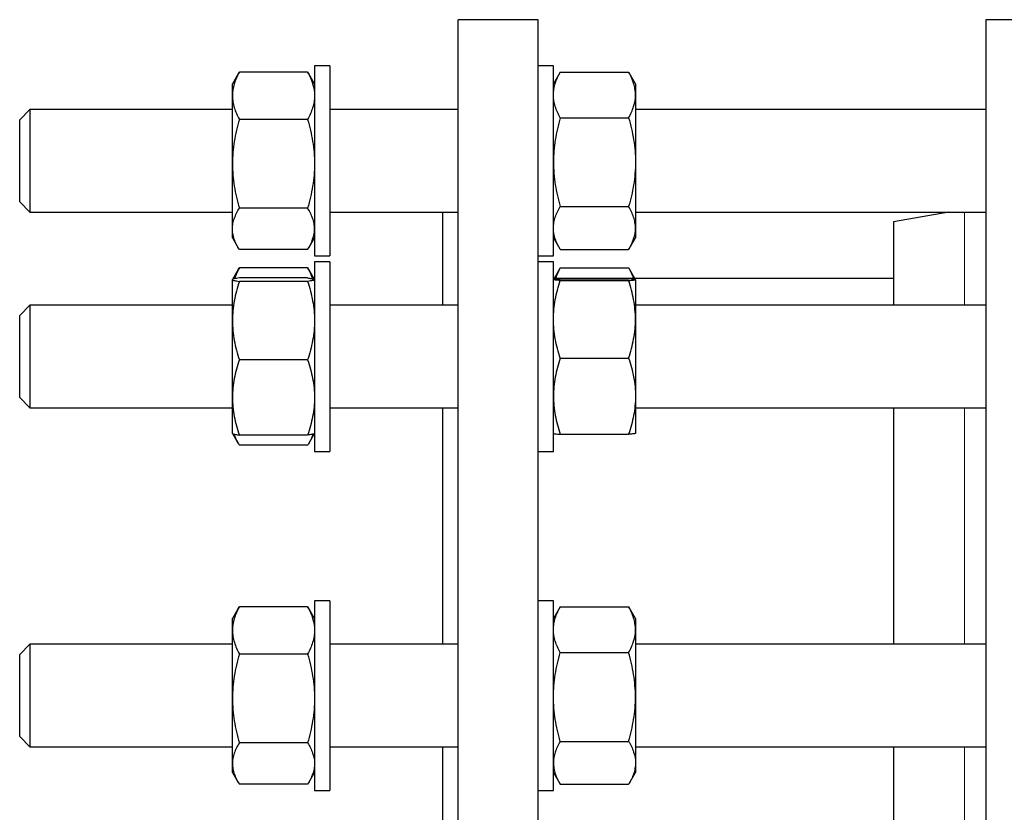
# Model space of a CAD drawing. Header units: millimetres. Extents: x 48 to 806, y 38 to 792.
# Tile 7 of 9: x 446 to 638, y 635 to 790. Entities that reach past the tile are written whole.
import ezdxf

# ---------------------------------------------------------------- set-up
doc = ezdxf.new("R2010")
doc.units = ezdxf.units.MM

msp = doc.modelspace()

# ---------------------------------------------------------------- linework, layer by layer
at = {"color": 7, "linetype": 'Continuous', "lineweight": 25}
for p, q in [((547.35, 789.82), (531.75, 789.82)), ((531.75, 449.82), (531.75, 789.82)), ((547.35, 449.82), (547.35, 789.82)), ((646.68, 789.82), (634.68, 789.82)), ((634.68, 789.82), (634.68, 449.82)), ((506.75, 780.79), (503.75, 780.79)), ((503.75, 780.79), (503.75, 743.79)), ((506.75, 780.79), (506.75, 743.79)), ((550.35, 780.79), (547.35, 780.79)), ((550.35, 764.72), (550.35, 780.79)), ((488.88, 779.26), (487.75, 777.29)), ((488.89, 779.25), (489.09, 779.6)), ((502.41, 779.6), (489.09, 779.6)), ((502.61, 779.25), (502.41, 779.6)), ((503.75, 777.29), (502.61, 779.26)), ((551.58, 779.43), (550.35, 777.29)), ((551.69, 779.61), (551.59, 779.43)), ((551.69, 779.61), (565.01, 779.61)), ((565.01, 779.61), (565.11, 779.43)), ((566.35, 777.29), (565.11, 779.43)), ((487.75, 774.99), (487.75, 777.29)), ((566.35, 777.29), (566.35, 775.14)), ((487.75, 761.72), (487.75, 774.99)), ((566.35, 775.14), (566.35, 762.01)), ((448.25, 772.29), (446.25, 770.29)), ((487.75, 772.29), (448.25, 772.29)), ((448.25, 772.29), (448.25, 752.29)), ((531.75, 772.29), (506.75, 772.29)), ((634.68, 772.29), (566.35, 772.29)), ((446.25, 770.29), (446.25, 770.29)), ((446.25, 754.29), (446.25, 770.29)), ((502.41, 770.38), (489.09, 770.38)), ((551.69, 770.67), (565.01, 770.67)), ((550.35, 743.79), (550.35, 764.72)), ((487.75, 749.03), (487.75, 761.72)), ((566.35, 762.01), (566.35, 749.17)), ((446.25, 754.29), (448.25, 752.29)), ((502.41, 753.07), (489.09, 753.07)), ((551.69, 753.36), (565.01, 753.36)), ((448.25, 752.29), (487.75, 752.29)), ((506.75, 752.29), (531.75, 752.29)), ((528.75, 734.12), (528.75, 752.29)), ((566.35, 752.29), (634.68, 752.29)), ((627.46, 752.29), (616.68, 750.39)), ((487.75, 747.29), (487.75, 749.03)), ((566.35, 749.17), (566.35, 747.29)), ((616.68, 750.39), (616.68, 734.12)), ((487.75, 747.29), (488.88, 745.33)), ((502.61, 745.33), (503.75, 747.29)), ((550.35, 747.29), (551.58, 745.15)), ((565.11, 745.15), (566.35, 747.29)), ((502.41, 744.98), (489.09, 744.98)), ((503.75, 743.79), (506.75, 743.79)), ((547.35, 743.79), (550.35, 743.79)), ((551.69, 744.98), (565.01, 744.98)), ((488.88, 741.08), (489.09, 741.43)), ((502.41, 741.43), (489.09, 741.43)), ((502.61, 741.08), (502.41, 741.43)), ((506.75, 742.62), (503.75, 742.62)), ((503.75, 742.62), (503.75, 705.62)), ((506.75, 742.62), (506.75, 705.62)), ((550.35, 742.62), (547.35, 742.62)), ((550.35, 717.05), (550.35, 742.62)), ((551.69, 741.43), (551.59, 741.26)), ((551.69, 741.43), (565.01, 741.43)), ((565.01, 741.43), (565.11, 741.26)), ((488.88, 741.08), (487.76, 739.14)), ((502.41, 739.44), (489.09, 739.44)), ((503.73, 739.14), (502.61, 741.08)), ((551.58, 741.26), (550.46, 739.32)), ((566.23, 739.32), (565.11, 741.26)), ((487.76, 739.13), (487.75, 739.12)), ((487.75, 739.11), (487.75, 739.12)), ((487.75, 731.12), (487.75, 739.11)), ((502.41, 738.78), (489.09, 738.78)), ((503.75, 739.12), (503.74, 739.13)), ((616.68, 739.32), (550.35, 739.32)), ((551.69, 739.28), (565.01, 739.28)), ((551.69, 738.95), (565.01, 738.95)), ((566.35, 739.11), (566.35, 731.37)), ((448.25, 734.12), (446.25, 732.12)), ((487.75, 734.12), (448.25, 734.12)), ((448.25, 734.12), (448.25, 732.7)), ((531.75, 734.12), (506.75, 734.12)), ((634.68, 734.12), (566.35, 734.12)), ((446.25, 730.99), (446.25, 732.12)), ((448.25, 732.7), (448.25, 714.12)), ((446.25, 716.12), (446.25, 730.99)), ((487.75, 716.13), (487.75, 731.12)), ((566.35, 731.37), (566.35, 716.38)), ((502.41, 723.46), (489.09, 723.46)), ((551.69, 723.8), (565.01, 723.8)), ((550.35, 705.62), (550.35, 717.05)), ((566.35, 716.38), (566.35, 709.12)), ((446.25, 716.12), (448.25, 714.12)), ((487.75, 709.12), (487.75, 716.13)), ((448.25, 714.12), (487.75, 714.12)), ((506.75, 714.12), (531.75, 714.12)), ((528.75, 667.99), (528.75, 714.12)), ((566.35, 714.12), (634.68, 714.12)), ((616.68, 714.12), (616.68, 667.99)), ((487.75, 709.12), (487.75, 709.1)), ((487.75, 709.1), (488.88, 707.15)), ((502.41, 708.8), (489.09, 708.8)), ((502.61, 707.15), (503.74, 709.1)), ((503.74, 709.1), (503.75, 709.12)), ((551.69, 708.96), (565.01, 708.96)), ((502.41, 706.81), (489.09, 706.81)), ((503.75, 705.62), (506.75, 705.62)), ((547.35, 705.62), (550.35, 705.62)), ((506.75, 676.49), (503.75, 676.49)), ((503.75, 676.49), (503.75, 674.02)), ((506.75, 676.49), (506.75, 674.02)), ((550.35, 676.49), (547.35, 676.49)), ((550.35, 643.33), (550.35, 676.49)), ((488.88, 674.96), (487.75, 672.99)), ((488.88, 674.96), (489.09, 675.3)), ((502.41, 675.3), (489.09, 675.3)), ((502.61, 674.96), (502.41, 675.3)), ((503.75, 672.99), (502.61, 674.96)), ((551.58, 675.14), (550.35, 672.99)), ((551.69, 675.31), (551.59, 675.13)), ((551.69, 675.31), (565.01, 675.31)), ((565.01, 675.31), (565.11, 675.13)), ((566.35, 672.99), (565.11, 675.14)), ((487.75, 670.69), (487.75, 672.99)), ((503.75, 674.02), (503.75, 639.49)), ((506.75, 674.02), (506.75, 639.49)), ((566.35, 672.99), (566.35, 670.84)), ((487.75, 657.42), (487.75, 670.69)), ((566.35, 670.84), (566.35, 657.72)), ((448.25, 667.99), (446.25, 665.99)), ((487.75, 667.99), (448.25, 667.99)), ((448.25, 667.99), (448.25, 662.87)), ((531.75, 667.99), (506.75, 667.99)), ((551.69, 666.37), (565.01, 666.37)), ((634.68, 667.99), (566.35, 667.99)), ((446.25, 661.89), (446.25, 665.99)), ((502.41, 666.08), (489.09, 666.08)), ((448.25, 662.87), (448.25, 647.99)), ((446.25, 649.99), (446.25, 661.89)), ((487.75, 644.73), (487.75, 657.42)), ((566.35, 657.72), (566.35, 644.87)), ((446.25, 649.99), (448.25, 647.99)), ((448.25, 647.99), (487.75, 647.99)), ((502.41, 648.77), (489.09, 648.77)), ((506.75, 647.99), (531.75, 647.99)), ((528.75, 591.64), (528.75, 647.99)), ((551.69, 649.06), (565.01, 649.06)), ((566.35, 647.99), (634.68, 647.99)), ((616.68, 647.99), (616.68, 591.64)), ((487.75, 642.99), (487.75, 644.73)), ((550.35, 639.49), (550.35, 643.33)), ((566.35, 644.87), (566.35, 642.99)), ((487.75, 642.99), (488.88, 641.03)), ((502.61, 641.03), (503.75, 642.99)), ((550.35, 642.99), (551.58, 640.85)), ((565.11, 640.85), (566.35, 642.99)), ((502.41, 640.69), (489.09, 640.69)), ((503.75, 639.49), (506.75, 639.49)), ((547.35, 639.49), (550.35, 639.49)), ((551.69, 640.68), (565.01, 640.68))]:
    msp.add_line(p, q, dxfattribs=at)
at = {"color": 8, "linetype": 'Continuous', "lineweight": 18}
for p, q in [((630.55, 734.12), (630.55, 752.29)), ((630.55, 667.99), (630.55, 714.12)), ((630.55, 591.64), (630.55, 647.99))]:
    msp.add_line(p, q, dxfattribs=at)
at = {"color": 7, "linetype": 'Continuous', "lineweight": 25}
for points, knots in [([(489.09, 779.6), (488.68, 778.85), (488.34, 778.09), (487.87, 776.55), (487.75, 775.77), (487.75, 774.99)], [0, 0, 0, 0, 0.5, 0.5, 1, 1, 1, 1]), ([(502.41, 779.6), (502.82, 778.85), (503.15, 778.09), (503.62, 776.55), (503.75, 775.77), (503.75, 774.99)], [0, 0, 0, 0, 0.5, 0.5, 1, 1, 1, 1]), ([(550.35, 775.14), (550.35, 775.52), (550.38, 775.9), (550.5, 776.66), (550.59, 777.03), (550.94, 778.15), (551.28, 778.88), (551.69, 779.61)], [0, 0, 0, 0, 0.25, 0.25, 0.5, 0.5, 1, 1, 1, 1]), ([(566.35, 775.14), (566.35, 775.52), (566.31, 775.9), (566.19, 776.66), (566.1, 777.03), (565.75, 778.15), (565.41, 778.88), (565.01, 779.61)], [0, 0, 0, 0, 0.25, 0.25, 0.5, 0.5, 1, 1, 1, 1]), ([(487.75, 774.99), (487.75, 774.6), (487.78, 774.2), (487.9, 773.43), (487.99, 773.04), (488.34, 771.89), (488.68, 771.13), (489.09, 770.38)], [0, 0, 0, 0, 0.25, 0.25, 0.5, 0.5, 1, 1, 1, 1]), ([(503.75, 774.99), (503.75, 774.6), (503.71, 774.2), (503.59, 773.43), (503.5, 773.04), (503.15, 771.89), (502.81, 771.13), (502.41, 770.38)], [0, 0, 0, 0, 0.25, 0.25, 0.5, 0.5, 1, 1, 1, 1]), ([(551.69, 770.67), (551.28, 771.4), (550.94, 772.14), (550.47, 773.63), (550.35, 774.38), (550.35, 775.14)], [0, 0, 0, 0, 0.5, 0.5, 1, 1, 1, 1]), ([(565.01, 770.67), (565.42, 771.4), (565.75, 772.14), (566.22, 773.63), (566.35, 774.38), (566.35, 775.14)], [0, 0, 0, 0, 0.5, 0.5, 1, 1, 1, 1]), ([(489.09, 770.38), (488.68, 768.96), (488.34, 767.53), (487.87, 764.65), (487.75, 763.2), (487.75, 761.72)], [0, 0, 0, 0, 0.5, 0.5, 1, 1, 1, 1]), ([(502.41, 770.38), (502.82, 768.96), (503.15, 767.53), (503.62, 764.65), (503.75, 763.2), (503.75, 761.72)], [0, 0, 0, 0, 0.5, 0.5, 1, 1, 1, 1]), ([(551.69, 770.67), (551.48, 769.97), (551.3, 769.26), (550.96, 767.82), (550.82, 767.1), (550.47, 764.93), (550.35, 763.48), (550.35, 762.01)], [0, 0, 0, 0, 0.25, 0.25, 0.5, 0.5, 1, 1, 1, 1]), ([(565.01, 770.67), (565.21, 769.97), (565.4, 769.26), (565.73, 767.82), (565.87, 767.1), (566.22, 764.93), (566.35, 763.48), (566.35, 762.01)], [0, 0, 0, 0, 0.25, 0.25, 0.5, 0.5, 1, 1, 1, 1]), ([(487.75, 761.72), (487.75, 760.99), (487.78, 760.25), (487.9, 758.79), (487.99, 758.07), (488.34, 755.9), (488.68, 754.48), (489.09, 753.07)], [0, 0, 0, 0, 0.25, 0.25, 0.5, 0.5, 1, 1, 1, 1]), ([(503.75, 761.72), (503.75, 760.99), (503.71, 760.25), (503.59, 758.79), (503.5, 758.07), (503.15, 755.9), (502.81, 754.48), (502.41, 753.07)], [0, 0, 0, 0, 0.25, 0.25, 0.5, 0.5, 1, 1, 1, 1]), ([(550.35, 762.01), (550.35, 761.28), (550.38, 760.55), (550.5, 759.07), (550.59, 758.34), (550.95, 756.17), (551.28, 754.76), (551.69, 753.36)], [0, 0, 0, 0, 0.25, 0.25, 0.5, 0.5, 1, 1, 1, 1]), ([(566.35, 762.01), (566.35, 761.28), (566.32, 760.55), (566.19, 759.07), (566.1, 758.34), (565.75, 756.17), (565.41, 754.76), (565.01, 753.36)], [0, 0, 0, 0, 0.25, 0.25, 0.5, 0.5, 1, 1, 1, 1]), ([(487.75, 749.03), (487.75, 749.37), (487.78, 749.71), (487.9, 750.4), (487.99, 750.74), (488.35, 751.75), (488.68, 752.42), (489.09, 753.07)], [0, 0, 0, 0, 0.25, 0.25, 0.5, 0.5, 1, 1, 1, 1]), ([(503.75, 749.03), (503.75, 749.37), (503.72, 749.71), (503.59, 750.4), (503.5, 750.74), (503.15, 751.75), (502.81, 752.42), (502.41, 753.07)], [0, 0, 0, 0, 0.25, 0.25, 0.5, 0.5, 1, 1, 1, 1]), ([(550.35, 749.17), (550.35, 749.52), (550.38, 749.88), (550.5, 750.58), (550.59, 750.94), (550.94, 751.98), (551.28, 752.67), (551.69, 753.36)], [0, 0, 0, 0, 0.25, 0.25, 0.5, 0.5, 1, 1, 1, 1]), ([(566.35, 749.17), (566.35, 749.52), (566.31, 749.88), (566.19, 750.58), (566.1, 750.94), (565.75, 751.98), (565.41, 752.67), (565.01, 753.36)], [0, 0, 0, 0, 0.25, 0.25, 0.5, 0.5, 1, 1, 1, 1]), ([(634.68, 752.29), (634.68, 752.29), (634.68, 752.29), (634.68, 752.29), (634.68, 752.3)], [0, 0, 0, 0, 0.165303, 1, 1, 1, 1]), ([(489.09, 744.98), (488.88, 745.31), (488.7, 745.65), (488.36, 746.32), (488.22, 746.65), (487.87, 747.67), (487.75, 748.34), (487.75, 749.03)], [0, 0, 0, 0, 0.25, 0.25, 0.5, 0.5, 1, 1, 1, 1]), ([(502.41, 744.98), (502.61, 745.31), (502.8, 745.65), (503.13, 746.32), (503.27, 746.65), (503.62, 747.67), (503.75, 748.34), (503.75, 749.03)], [0, 0, 0, 0, 0.25, 0.25, 0.5, 0.5, 1, 1, 1, 1]), ([(551.69, 744.98), (551.28, 745.66), (550.94, 746.35), (550.47, 747.75), (550.35, 748.45), (550.35, 749.17)], [0, 0, 0, 0, 0.5, 0.5, 1, 1, 1, 1]), ([(565.01, 744.98), (565.42, 745.66), (565.75, 746.35), (566.22, 747.75), (566.35, 748.45), (566.35, 749.17)], [0, 0, 0, 0, 0.5, 0.5, 1, 1, 1, 1]), ([(489.09, 741.43), (488.96, 741.18), (488.7, 740.68), (488.38, 739.97), (488.23, 739.5), (488.16, 739.28)], [0, 0, 0, 0, 0.351318, 0.702736, 1, 1, 1, 1]), ([(502.41, 741.43), (502.54, 741.18), (502.8, 740.68), (503.11, 739.97), (503.27, 739.5), (503.34, 739.28)], [0, 0, 0, 0, 0.351318, 0.702736, 1, 1, 1, 1]), ([(551.69, 741.43), (551.58, 741.25), (551.38, 740.87), (551.08, 740.22), (550.86, 739.71), (550.76, 739.37), (550.74, 739.32)], [0, 0, 0, 0, 0.268477, 0.537158, 0.922669, 1, 1, 1, 1]), ([(565.01, 741.43), (565.11, 741.25), (565.31, 740.87), (565.62, 740.22), (565.84, 739.71), (565.93, 739.37), (565.95, 739.32)], [0, 0, 0, 0, 0.268477, 0.5371581, 0.9226691, 1, 1, 1, 1]), ([(489.09, 739.44), (488.88, 739.41), (488.7, 739.38), (488.36, 739.33), (488.22, 739.3), (487.87, 739.22), (487.75, 739.16), (487.75, 739.11)], [0, 0, 0, 0, 0.25, 0.25, 0.5, 0.5, 1, 1, 1, 1]), ([(502.41, 739.44), (502.51, 739.42), (502.71, 739.39), (503.02, 739.35), (503.31, 739.29), (503.55, 739.23), (503.69, 739.18), (503.71, 739.16), (503.71, 739.15)], [0, 0, 0, 0, 0.1478502, 0.2958129, 0.5081138, 0.7203925, 0.9352976, 1, 1, 1, 1]), ([(487.75, 739.11), (487.75, 739.08), (487.78, 739.05), (487.9, 738.99), (487.99, 738.97), (488.35, 738.88), (488.68, 738.83), (489.09, 738.78)], [0, 0, 0, 0, 0.25, 0.25, 0.5, 0.5, 1, 1, 1, 1]), ([(489.09, 738.78), (488.68, 737.52), (488.34, 736.26), (487.87, 733.71), (487.75, 732.42), (487.75, 731.12)], [0, 0, 0, 0, 0.5, 0.5, 1, 1, 1, 1]), ([(503.75, 739.11), (503.75, 739.08), (503.72, 739.05), (503.59, 738.99), (503.5, 738.97), (503.15, 738.88), (502.81, 738.83), (502.41, 738.78)], [0, 0, 0, 0, 0.25, 0.25, 0.5, 0.5, 1, 1, 1, 1]), ([(502.41, 738.78), (502.82, 737.52), (503.15, 736.26), (503.62, 733.71), (503.75, 732.42), (503.75, 731.12)], [0, 0, 0, 0, 0.5, 0.5, 1, 1, 1, 1]), ([(550.35, 739.11), (550.35, 739.13), (550.38, 739.14), (550.5, 739.17), (550.59, 739.18), (550.94, 739.22), (551.28, 739.25), (551.69, 739.28)], [0, 0, 0, 0, 0.25, 0.25, 0.5, 0.5, 1, 1, 1, 1]), ([(551.69, 738.95), (551.28, 738.98), (550.94, 739.01), (550.47, 739.06), (550.35, 739.09), (550.35, 739.11)], [0, 0, 0, 0, 0.5, 0.5, 1, 1, 1, 1]), ([(550.35, 731.37), (550.35, 732.02), (550.38, 732.66), (550.5, 733.94), (550.59, 734.58), (550.94, 736.47), (551.28, 737.72), (551.69, 738.95)], [0, 0, 0, 0, 0.25, 0.25, 0.5, 0.5, 1, 1, 1, 1]), ([(566.35, 739.11), (566.35, 739.13), (566.31, 739.14), (566.19, 739.17), (566.1, 739.18), (565.75, 739.22), (565.41, 739.25), (565.01, 739.28)], [0, 0, 0, 0, 0.25, 0.25, 0.5, 0.5, 1, 1, 1, 1]), ([(565.01, 738.95), (565.42, 738.98), (565.75, 739.01), (566.22, 739.06), (566.35, 739.09), (566.35, 739.11)], [0, 0, 0, 0, 0.5, 0.5, 1, 1, 1, 1]), ([(566.35, 731.37), (566.35, 732.02), (566.31, 732.66), (566.19, 733.94), (566.1, 734.58), (565.75, 736.47), (565.41, 737.72), (565.01, 738.95)], [0, 0, 0, 0, 0.25, 0.25, 0.5, 0.5, 1, 1, 1, 1]), ([(487.75, 731.12), (487.75, 730.47), (487.78, 729.81), (487.9, 728.52), (487.99, 727.88), (488.34, 725.97), (488.68, 724.71), (489.09, 723.46)], [0, 0, 0, 0, 0.25, 0.25, 0.5, 0.5, 1, 1, 1, 1]), ([(503.75, 731.12), (503.75, 730.47), (503.71, 729.81), (503.59, 728.52), (503.5, 727.88), (503.15, 725.97), (502.81, 724.71), (502.41, 723.46)], [0, 0, 0, 0, 0.25, 0.25, 0.5, 0.5, 1, 1, 1, 1]), ([(551.69, 723.8), (551.28, 725.04), (550.94, 726.28), (550.47, 728.81), (550.35, 730.08), (550.35, 731.37)], [0, 0, 0, 0, 0.5, 0.5, 1, 1, 1, 1]), ([(565.01, 723.8), (565.42, 725.04), (565.75, 726.28), (566.22, 728.81), (566.35, 730.08), (566.35, 731.37)], [0, 0, 0, 0, 0.5, 0.5, 1, 1, 1, 1]), ([(489.09, 723.46), (488.68, 722.26), (488.34, 721.05), (487.87, 718.61), (487.75, 717.38), (487.75, 716.13)], [0, 0, 0, 0, 0.5, 0.5, 1, 1, 1, 1]), ([(502.41, 723.46), (502.82, 722.26), (503.15, 721.05), (503.62, 718.61), (503.75, 717.38), (503.75, 716.13)], [0, 0, 0, 0, 0.5, 0.5, 1, 1, 1, 1]), ([(551.69, 723.8), (551.48, 723.19), (551.3, 722.58), (550.96, 721.35), (550.82, 720.73), (550.47, 718.88), (550.35, 717.63), (550.35, 716.38)], [0, 0, 0, 0, 0.25, 0.25, 0.5, 0.5, 1, 1, 1, 1]), ([(565.01, 723.8), (565.21, 723.19), (565.4, 722.58), (565.73, 721.35), (565.87, 720.73), (566.22, 718.88), (566.35, 717.63), (566.35, 716.38)], [0, 0, 0, 0, 0.25, 0.25, 0.5, 0.5, 1, 1, 1, 1]), ([(550.35, 716.38), (550.35, 715.75), (550.38, 715.12), (550.5, 713.86), (550.59, 713.23), (550.95, 711.37), (551.28, 710.16), (551.69, 708.96)], [0, 0, 0, 0, 0.25, 0.25, 0.5, 0.5, 1, 1, 1, 1]), ([(566.35, 716.38), (566.35, 715.75), (566.32, 715.12), (566.19, 713.86), (566.1, 713.23), (565.75, 711.37), (565.41, 710.16), (565.01, 708.96)], [0, 0, 0, 0, 0.25, 0.25, 0.5, 0.5, 1, 1, 1, 1]), ([(487.75, 716.13), (487.75, 715.51), (487.78, 714.88), (487.9, 713.65), (487.99, 713.03), (488.34, 711.2), (488.68, 709.99), (489.09, 708.8)], [0, 0, 0, 0, 0.25, 0.25, 0.5, 0.5, 1, 1, 1, 1]), ([(503.75, 716.13), (503.75, 715.51), (503.71, 714.88), (503.59, 713.65), (503.5, 713.03), (503.15, 711.2), (502.81, 709.99), (502.41, 708.8)], [0, 0, 0, 0, 0.25, 0.25, 0.5, 0.5, 1, 1, 1, 1]), ([(487.76, 709.11), (487.76, 709.1), (487.77, 709.08), (487.86, 709.03), (488.03, 708.98), (488.3, 708.92), (488.65, 708.86), (488.94, 708.82), (489.09, 708.8)], [0, 0, 0, 0, 0.073929, 0.217593, 0.41222, 0.606866, 0.803424, 1, 1, 1, 1]), ([(488.06, 708.97), (488.09, 708.88), (488.18, 708.57), (488.41, 708.05), (488.72, 707.43), (488.96, 707.02), (489.09, 706.81)], [0, 0, 0, 0, 0.132309, 0.421476, 0.710775, 1, 1, 1, 1]), ([(503.73, 709.11), (503.73, 709.1), (503.72, 709.08), (503.64, 709.03), (503.47, 708.98), (503.19, 708.92), (502.84, 708.86), (502.55, 708.82), (502.41, 708.8)], [0, 0, 0, 0, 0.073929, 0.217593, 0.41222, 0.606866, 0.803424, 1, 1, 1, 1]), ([(503.43, 708.97), (503.4, 708.88), (503.31, 708.57), (503.09, 708.05), (502.78, 707.43), (502.53, 707.02), (502.41, 706.81)], [0, 0, 0, 0, 0.132309, 0.421476, 0.710775, 1, 1, 1, 1]), ([(550.35, 709.12), (550.35, 709.11), (550.38, 709.09), (550.5, 709.07), (550.59, 709.05), (550.94, 709.01), (551.28, 708.99), (551.69, 708.96)], [0, 0, 0, 0, 0.25, 0.25, 0.5, 0.5, 1, 1, 1, 1]), ([(566.35, 709.12), (566.35, 709.11), (566.31, 709.09), (566.19, 709.07), (566.1, 709.05), (565.75, 709.01), (565.41, 708.99), (565.01, 708.96)], [0, 0, 0, 0, 0.25, 0.25, 0.5, 0.5, 1, 1, 1, 1]), ([(489.09, 675.3), (488.88, 674.93), (488.7, 674.55), (488.36, 673.78), (488.22, 673.4), (487.87, 672.24), (487.75, 671.47), (487.75, 670.69)], [0, 0, 0, 0, 0.25, 0.25, 0.5, 0.5, 1, 1, 1, 1]), ([(502.41, 675.3), (502.61, 674.93), (502.8, 674.55), (503.13, 673.78), (503.27, 673.4), (503.62, 672.24), (503.75, 671.47), (503.75, 670.69)], [0, 0, 0, 0, 0.25, 0.25, 0.5, 0.5, 1, 1, 1, 1]), ([(550.35, 670.84), (550.35, 671.22), (550.38, 671.6), (550.5, 672.36), (550.59, 672.73), (550.94, 673.85), (551.28, 674.58), (551.69, 675.31)], [0, 0, 0, 0, 0.25, 0.25, 0.5, 0.5, 1, 1, 1, 1]), ([(566.35, 670.84), (566.35, 671.22), (566.31, 671.6), (566.19, 672.36), (566.1, 672.73), (565.75, 673.85), (565.41, 674.58), (565.01, 675.31)], [0, 0, 0, 0, 0.25, 0.25, 0.5, 0.5, 1, 1, 1, 1]), ([(487.75, 670.69), (487.75, 670.3), (487.78, 669.91), (487.9, 669.12), (487.99, 668.74), (488.35, 667.58), (488.68, 666.82), (489.09, 666.08)], [0, 0, 0, 0, 0.25, 0.25, 0.5, 0.5, 1, 1, 1, 1]), ([(503.75, 670.69), (503.75, 670.3), (503.72, 669.91), (503.59, 669.12), (503.5, 668.74), (503.15, 667.58), (502.81, 666.82), (502.41, 666.08)], [0, 0, 0, 0, 0.25, 0.25, 0.5, 0.5, 1, 1, 1, 1]), ([(551.69, 666.37), (551.28, 667.11), (550.94, 667.84), (550.47, 669.33), (550.35, 670.08), (550.35, 670.84)], [0, 0, 0, 0, 0.5, 0.5, 1, 1, 1, 1]), ([(565.01, 666.37), (565.42, 667.11), (565.75, 667.84), (566.22, 669.33), (566.35, 670.08), (566.35, 670.84)], [0, 0, 0, 0, 0.5, 0.5, 1, 1, 1, 1]), ([(550.35, 657.72), (550.35, 658.45), (550.38, 659.19), (550.5, 660.65), (550.59, 661.37), (550.94, 663.54), (551.28, 664.96), (551.69, 666.37)], [0, 0, 0, 0, 0.25, 0.25, 0.5, 0.5, 1, 1, 1, 1]), ([(566.35, 657.72), (566.35, 658.45), (566.31, 659.19), (566.19, 660.65), (566.1, 661.37), (565.75, 663.54), (565.41, 664.96), (565.01, 666.37)], [0, 0, 0, 0, 0.25, 0.25, 0.5, 0.5, 1, 1, 1, 1]), ([(489.09, 666.08), (488.68, 664.66), (488.34, 663.24), (487.87, 660.35), (487.75, 658.9), (487.75, 657.42)], [0, 0, 0, 0, 0.5, 0.5, 1, 1, 1, 1]), ([(502.41, 666.08), (502.82, 664.66), (503.15, 663.24), (503.62, 660.35), (503.75, 658.9), (503.75, 657.42)], [0, 0, 0, 0, 0.5, 0.5, 1, 1, 1, 1]), ([(487.75, 657.42), (487.75, 656.69), (487.78, 655.95), (487.9, 654.49), (487.99, 653.77), (488.34, 651.61), (488.68, 650.18), (489.09, 648.77)], [0, 0, 0, 0, 0.25, 0.25, 0.5, 0.5, 1, 1, 1, 1]), ([(503.75, 657.42), (503.75, 656.69), (503.71, 655.95), (503.59, 654.49), (503.5, 653.77), (503.15, 651.61), (502.81, 650.18), (502.41, 648.77)], [0, 0, 0, 0, 0.25, 0.25, 0.5, 0.5, 1, 1, 1, 1]), ([(551.69, 649.06), (551.28, 650.47), (550.94, 651.9), (550.47, 654.78), (550.35, 656.24), (550.35, 657.72)], [0, 0, 0, 0, 0.5, 0.5, 1, 1, 1, 1]), ([(565.01, 649.06), (565.42, 650.47), (565.75, 651.9), (566.22, 654.78), (566.35, 656.24), (566.35, 657.72)], [0, 0, 0, 0, 0.5, 0.5, 1, 1, 1, 1]), ([(489.09, 648.77), (488.68, 648.11), (488.34, 647.44), (487.87, 646.1), (487.75, 645.42), (487.75, 644.73)], [0, 0, 0, 0, 0.5, 0.5, 1, 1, 1, 1]), ([(502.41, 648.77), (502.82, 648.11), (503.15, 647.44), (503.62, 646.1), (503.75, 645.42), (503.75, 644.73)], [0, 0, 0, 0, 0.5, 0.5, 1, 1, 1, 1]), ([(551.69, 649.06), (551.48, 648.72), (551.3, 648.37), (550.96, 647.68), (550.82, 647.33), (550.47, 646.28), (550.35, 645.58), (550.35, 644.87)], [0, 0, 0, 0, 0.25, 0.25, 0.5, 0.5, 1, 1, 1, 1]), ([(565.01, 649.06), (565.21, 648.72), (565.4, 648.37), (565.73, 647.68), (565.87, 647.33), (566.22, 646.28), (566.35, 645.58), (566.35, 644.87)], [0, 0, 0, 0, 0.25, 0.25, 0.5, 0.5, 1, 1, 1, 1]), ([(487.75, 644.73), (487.75, 644.39), (487.78, 644.04), (487.9, 643.36), (487.99, 643.02), (488.34, 642.01), (488.68, 641.35), (489.09, 640.69)], [0, 0, 0, 0, 0.25, 0.25, 0.5, 0.5, 1, 1, 1, 1]), ([(503.75, 644.73), (503.75, 644.39), (503.71, 644.04), (503.59, 643.36), (503.5, 643.02), (503.15, 642.01), (502.81, 641.35), (502.41, 640.69)], [0, 0, 0, 0, 0.25, 0.25, 0.5, 0.5, 1, 1, 1, 1]), ([(550.35, 644.87), (550.35, 644.51), (550.38, 644.16), (550.5, 643.44), (550.59, 643.09), (550.95, 642.04), (551.28, 641.35), (551.69, 640.68)], [0, 0, 0, 0, 0.25, 0.25, 0.5, 0.5, 1, 1, 1, 1]), ([(566.35, 644.87), (566.35, 644.51), (566.32, 644.16), (566.19, 643.44), (566.1, 643.09), (565.75, 642.04), (565.41, 641.35), (565.01, 640.68)], [0, 0, 0, 0, 0.25, 0.25, 0.5, 0.5, 1, 1, 1, 1])]:
    msp.add_open_spline(points, degree=3, knots=knots, dxfattribs=at)

doc.saveas('drawing.dxf')
